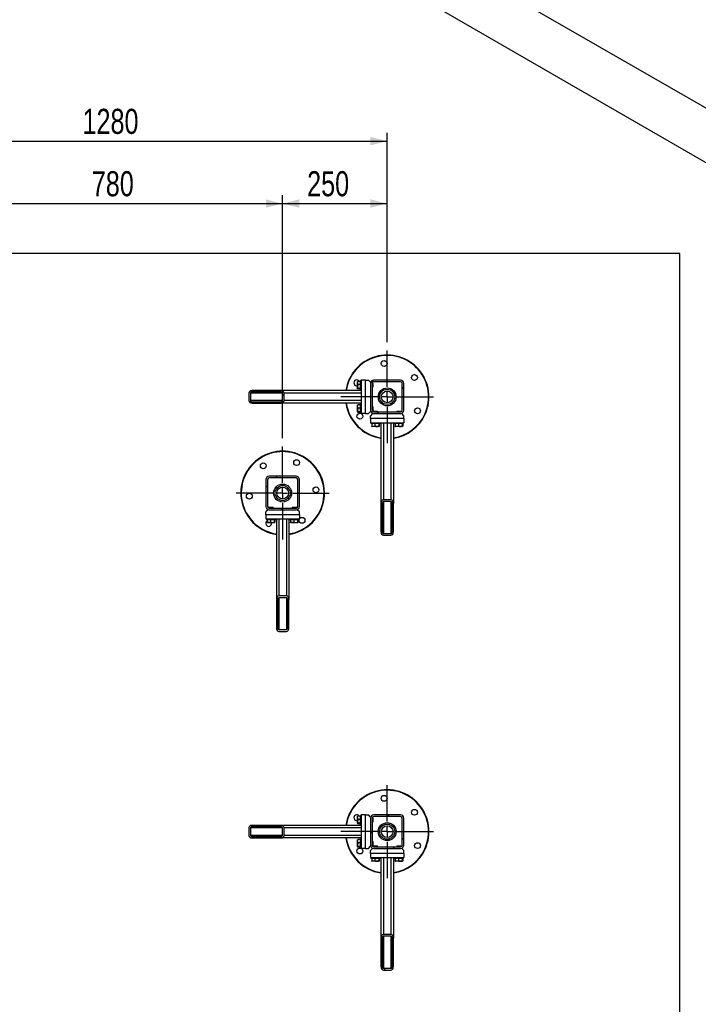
# Model space of a CAD drawing. Header units: millimetres. Extents: x 5 to 589, y 5 to 415.
# Tile 17 of 24: x 426 to 507, y 151 to 269. Entities that reach past the tile are written whole.
import ezdxf

# ---------------------------------------------------------------- set-up
doc = ezdxf.new("R2010")
doc.units = ezdxf.units.MM
doc.linetypes.add('CENTERX2', pattern=[20.32, 12.7, -2.54, 2.54, -2.54])
for name, color, linetype in [('COTES', 1, 'Continuous'), ('TRAIT-FINS', 9, 'Continuous'), ('TRAIT-MIXTES', 3, 'CENTERX2')]:
    doc.layers.add(name, color=color, linetype=linetype)
doc.layers.add('TRAIT-FORT', color=4, linetype='Continuous', lineweight=25)
doc.styles.add('SLDTEXTSTYLE0', font='TXT', dxfattribs={"width": 0.75})
doc.dimstyles.new('SLDDIMSTYLE1', dxfattribs={"dimtxt": 3, "dimasz": 2, "dimexe": 0, "dimexo": 0.0625, "dimgap": 0.75, "dimtad": 1, "dimlfac": 20, "dimrnd": 1e-09, "dimzin": 12, "dimdsep": 46, "dimtxsty": 'SLDTEXTSTYLE0', "dimsah": 1, "dimcen": 0.09, "dimadec": 0, "dimazin": 3, "dimtfac": 1, "dimtofl": 0, "dimtmove": 0, "dimatfit": 3, "dimfxl": 0, "dimfrac": 2, "dimtolj": 1, "dimtzin": 12, "dimarcsym": 0})

# ---------------------------------------------------------------- blocks, each defined once
blk = doc.blocks.new('_D_18')
at = {"layer": 'COTES', "color": 1}
for p, q in [((406.21, 230.65), (406.21, 255.68)), ((470.21, 230.65), (470.21, 255.68)), ((406.21, 254.68), (470.21, 254.68))]:
    blk.add_line(p, q, dxfattribs=at)
for points in [[(406.21, 254.68), (408.21, 254.18), (408.21, 255.18)], [(470.21, 254.68), (468.21, 255.18), (468.21, 254.18)]]:
    blk.add_solid(points, dxfattribs=at)
at = {"layer": 'COTES', "color": 1, "insert": (433.78, 258.55), "char_height": 3, "attachment_point": 1, "style": 'SLDTEXTSTYLE0'}
blk.add_mtext('1280', dxfattribs=at)
blk = doc.blocks.new('_D_21')
at = {"layer": 'COTES', "color": 1}
for p, q in [((418.71, 219.15), (418.71, 248.22)), ((457.71, 219.15), (457.71, 248.22)), ((418.71, 247.22), (457.71, 247.22))]:
    blk.add_line(p, q, dxfattribs=at)
for points in [[(418.71, 247.22), (420.71, 246.72), (420.71, 247.72)], [(457.71, 247.22), (455.71, 247.72), (455.71, 246.72)]]:
    blk.add_solid(points, dxfattribs=at)
at = {"layer": 'COTES', "color": 1, "insert": (434.89, 251.09), "char_height": 3, "attachment_point": 1, "style": 'SLDTEXTSTYLE0'}
blk.add_mtext('780', dxfattribs=at)
blk = doc.blocks.new('_D_23')
at = {"layer": 'COTES', "color": 1}
for p, q in [((457.71, 219.15), (457.71, 248.22)), ((470.21, 230.65), (470.21, 248.22)), ((457.71, 247.22), (470.21, 247.22))]:
    blk.add_line(p, q, dxfattribs=at)
for points in [[(457.71, 247.22), (459.71, 246.72), (459.71, 247.72)], [(470.21, 247.22), (468.21, 247.72), (468.21, 246.72)]]:
    blk.add_solid(points, dxfattribs=at)
at = {"layer": 'COTES', "color": 1, "insert": (460.64, 251.09), "char_height": 3, "attachment_point": 1, "style": 'SLDTEXTSTYLE0'}
blk.add_mtext('250', dxfattribs=at)
blk = doc.blocks.new('SW_CENTERMARKSYMBOL_2')
at = {"layer": 'TRAIT-MIXTES', "color": 0}
for p, q in [((0, 1.2), (0, 5.55)), ((-1.2, 0), (-5.55, 0)), ((0, 0), (-0.6, 0)), ((0, 0), (0, 0.6)), ((0, 0), (0, -0.6)), ((0, 0), (0.6, 0)), ((1.2, 0), (5.55, 0)), ((0, -1.2), (0, -5.55))]:
    blk.add_line(p, q, dxfattribs=at)
blk = doc.blocks.new('SW_CENTERMARKSYMBOL_3')
at = {"layer": 'TRAIT-MIXTES', "color": 0}
for p, q in [((0, 1.2), (0, 5.55)), ((-1.2, 0), (-5.55, 0)), ((0, 0), (-0.6, 0)), ((0, 0), (0, 0.6)), ((0, 0), (0, -0.6)), ((0, 0), (0.6, 0)), ((1.2, 0), (5.55, 0)), ((0, -1.2), (0, -5.55))]:
    blk.add_line(p, q, dxfattribs=at)
blk = doc.blocks.new('SW_CENTERMARKSYMBOL_4')
at = {"layer": 'TRAIT-MIXTES', "color": 0}
for p, q in [((0, 1.2), (0, 5.55)), ((-1.2, 0), (-5.55, 0)), ((0, 0), (-0.6, 0)), ((0, 0), (0, 0.6)), ((0, 0), (0, -0.6)), ((0, 0), (0.6, 0)), ((1.2, 0), (5.55, 0)), ((0, -1.2), (0, -5.55))]:
    blk.add_line(p, q, dxfattribs=at)

msp = doc.modelspace()

# ---------------------------------------------------------------- hatches: boundary and pattern name
at = {"layer": 'TRAIT-FINS'}
h = msp.add_hatch(dxfattribs=at)
h.set_pattern_fill('ANSI31', color=9, angle=3e-322, style=0)
edge = h.paths.add_edge_path(flags=0)
edge.add_line((472.21036, 222.49595), (472.21036, 225.69595))
edge.add_arc((471.81036, 225.69595), 0.4, 0, 90)
edge.add_line((471.81036, 226.09595), (468.61036, 226.09595))
edge.add_arc((468.61036, 225.69595), 0.4, 90, 180)
edge.add_line((468.21036, 225.69595), (468.21036, 222.49595))
edge.add_arc((468.61036, 222.49595), 0.4, 180, 270)
edge.add_line((468.61036, 222.09595), (471.81036, 222.09595))
edge.add_arc((471.81036, 222.49595), 0.4, 270, 360)
edge = h.paths.add_edge_path(flags=0)
edge.add_arc((471.81036, 225.69595), 0.2, 0, 90, ccw=False)
edge.add_line((472.01036, 225.69595), (472.01036, 222.49595))
edge.add_arc((471.81036, 222.49595), 0.2, 270, 360, ccw=False)
edge.add_line((471.81036, 222.29595), (468.61036, 222.29595))
edge.add_arc((468.61036, 222.49595), 0.2, 180, 270, ccw=False)
edge.add_line((468.41036, 222.49595), (468.41036, 225.69595))
edge.add_arc((468.61036, 225.69595), 0.2, 90, 180, ccw=False)
edge.add_line((468.61036, 225.89595), (471.81036, 225.89595))
h = msp.add_hatch(dxfattribs=at)
h.set_pattern_fill('ANSI31', color=9, angle=3e-322, style=0)
edge = h.paths.add_edge_path(flags=0)
edge.add_ellipse((457.47639, 224.54595), major_axis=(-0.42426, 0), ratio=0.707106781, start_angle=180, end_angle=270)
edge.add_line((457.47639, 224.84595), (454.08228, 224.84595))
edge.add_ellipse((454.08228, 224.54595), major_axis=(-0.42426, 0), ratio=0.707106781, start_angle=270, end_angle=360)
edge.add_line((453.65802, 224.54595), (453.65802, 223.64595))
edge.add_ellipse((454.08228, 223.64595), major_axis=(-0.42426, 0), ratio=0.707106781, start_angle=0, end_angle=90)
edge.add_line((454.08228, 223.34595), (457.47639, 223.34595))
edge.add_ellipse((457.47639, 223.64595), major_axis=(-0.42426, 0), ratio=0.707106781, start_angle=90, end_angle=180)
edge.add_line((457.90066, 223.64595), (457.90066, 224.54595))
edge = h.paths.add_edge_path(flags=0)
edge.add_ellipse((457.47639, 224.54595), major_axis=(-0.21213, 0), ratio=0.707106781, start_angle=180, end_angle=270, ccw=False)
edge.add_line((457.68853, 224.54595), (457.68853, 223.64595))
edge.add_ellipse((457.47639, 223.64595), major_axis=(-0.21213, 0), ratio=0.707106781, start_angle=90, end_angle=180, ccw=False)
edge.add_line((457.47639, 223.49595), (454.08228, 223.49595))
edge.add_ellipse((454.08228, 223.64595), major_axis=(-0.21213, 0), ratio=0.707106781, start_angle=0, end_angle=90, ccw=False)
edge.add_line((453.87015, 223.64595), (453.87015, 224.54595))
edge.add_ellipse((454.08228, 224.54595), major_axis=(-0.21213, 0), ratio=0.707106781, start_angle=-90, end_angle=0, ccw=False)
edge.add_line((454.08228, 224.69595), (457.47639, 224.69595))
h = msp.add_hatch(dxfattribs=at)
h.set_pattern_fill('ANSI31', color=9, angle=3e-322, style=0)
edge = h.paths.add_edge_path(flags=0)
edge.add_line((459.31036, 214.59595), (456.11036, 214.59595))
edge.add_arc((456.11036, 214.19595), 0.4, 90, 180)
edge.add_line((455.71036, 214.19595), (455.71036, 210.99595))
edge.add_arc((456.11036, 210.99595), 0.4, 180, 270)
edge.add_line((456.11036, 210.59595), (459.31036, 210.59595))
edge.add_arc((459.31036, 210.99595), 0.4, 270, 360)
edge.add_line((459.71036, 210.99595), (459.71036, 214.19595))
edge.add_arc((459.31036, 214.19595), 0.4, 0, 90)
edge = h.paths.add_edge_path(flags=0)
edge.add_arc((456.11036, 214.19595), 0.2, 90, 180, ccw=False)
edge.add_line((456.11036, 214.39595), (459.31036, 214.39595))
edge.add_arc((459.31036, 214.19595), 0.2, 0, 90, ccw=False)
edge.add_line((459.51036, 214.19595), (459.51036, 210.99595))
edge.add_arc((459.31036, 210.99595), 0.2, 270, 360, ccw=False)
edge.add_line((459.31036, 210.79595), (456.11036, 210.79595))
edge.add_arc((456.11036, 210.99595), 0.2, 180, 270, ccw=False)
edge.add_line((455.91036, 210.99595), (455.91036, 214.19595))
h = msp.add_hatch(dxfattribs=at)
h.set_pattern_fill('ANSI31', color=9, angle=3e-322, style=0)
edge = h.paths.add_edge_path(flags=0)
edge.add_ellipse((469.76036, 211.36198), major_axis=(0, -0.42426), ratio=0.707106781, start_angle=180, end_angle=270)
edge.add_line((469.46036, 211.36198), (469.46036, 207.96787))
edge.add_ellipse((469.76036, 207.96787), major_axis=(0, -0.42426), ratio=0.707106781, start_angle=270, end_angle=360)
edge.add_line((469.76036, 207.5436), (470.66036, 207.5436))
edge.add_ellipse((470.66036, 207.96787), major_axis=(0, -0.42426), ratio=0.707106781, start_angle=360, end_angle=450)
edge.add_line((470.96036, 207.96787), (470.96036, 211.36198))
edge.add_ellipse((470.66036, 211.36198), major_axis=(0, -0.42426), ratio=0.707106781, start_angle=90, end_angle=180)
edge.add_line((470.66036, 211.78624), (469.76036, 211.78624))
edge = h.paths.add_edge_path(flags=0)
edge.add_ellipse((469.76036, 211.36198), major_axis=(0, -0.21213), ratio=0.707106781, start_angle=180, end_angle=270, ccw=False)
edge.add_line((469.76036, 211.57411), (470.66036, 211.57411))
edge.add_ellipse((470.66036, 211.36198), major_axis=(0, -0.21213), ratio=0.707106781, start_angle=90, end_angle=180, ccw=False)
edge.add_line((470.81036, 211.36198), (470.81036, 207.96787))
edge.add_ellipse((470.66036, 207.96787), major_axis=(0, -0.21213), ratio=0.707106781, start_angle=0, end_angle=90, ccw=False)
edge.add_line((470.66036, 207.75573), (469.76036, 207.75573))
edge.add_ellipse((469.76036, 207.96787), major_axis=(0, -0.21213), ratio=0.707106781, start_angle=270, end_angle=360, ccw=False)
edge.add_line((469.61036, 207.96787), (469.61036, 211.36198))
h = msp.add_hatch(dxfattribs=at)
h.set_pattern_fill('ANSI31', color=9, angle=3e-322, style=0)
edge = h.paths.add_edge_path(flags=0)
edge.add_ellipse((457.26036, 199.86198), major_axis=(0, -0.42426), ratio=0.707106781, start_angle=180, end_angle=270)
edge.add_line((456.96036, 199.86198), (456.96036, 196.46787))
edge.add_ellipse((457.26036, 196.46787), major_axis=(0, -0.42426), ratio=0.707106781, start_angle=270, end_angle=360)
edge.add_line((457.26036, 196.0436), (458.16036, 196.0436))
edge.add_ellipse((458.16036, 196.46787), major_axis=(0, -0.42426), ratio=0.707106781, start_angle=360, end_angle=450)
edge.add_line((458.46036, 196.46787), (458.46036, 199.86198))
edge.add_ellipse((458.16036, 199.86198), major_axis=(0, -0.42426), ratio=0.707106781, start_angle=90, end_angle=180)
edge.add_line((458.16036, 200.28624), (457.26036, 200.28624))
edge = h.paths.add_edge_path(flags=0)
edge.add_ellipse((457.26036, 199.86198), major_axis=(0, -0.21213), ratio=0.707106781, start_angle=180, end_angle=270, ccw=False)
edge.add_line((457.26036, 200.07411), (458.16036, 200.07411))
edge.add_ellipse((458.16036, 199.86198), major_axis=(0, -0.21213), ratio=0.707106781, start_angle=90, end_angle=180, ccw=False)
edge.add_line((458.31036, 199.86198), (458.31036, 196.46787))
edge.add_ellipse((458.16036, 196.46787), major_axis=(0, -0.21213), ratio=0.707106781, start_angle=0, end_angle=90, ccw=False)
edge.add_line((458.16036, 196.25573), (457.26036, 196.25573))
edge.add_ellipse((457.26036, 196.46787), major_axis=(0, -0.21213), ratio=0.707106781, start_angle=270, end_angle=360, ccw=False)
edge.add_line((457.11036, 196.46787), (457.11036, 199.86198))
h = msp.add_hatch(dxfattribs=at)
h.set_pattern_fill('ANSI31', color=9, angle=3e-322, style=0)
edge = h.paths.add_edge_path(flags=0)
edge.add_line((472.21036, 170.49595), (472.21036, 173.69595))
edge.add_arc((471.81036, 173.69595), 0.4, 0, 90)
edge.add_line((471.81036, 174.09595), (468.61036, 174.09595))
edge.add_arc((468.61036, 173.69595), 0.4, 90, 180)
edge.add_line((468.21036, 173.69595), (468.21036, 170.49595))
edge.add_arc((468.61036, 170.49595), 0.4, 180, 270)
edge.add_line((468.61036, 170.09595), (471.81036, 170.09595))
edge.add_arc((471.81036, 170.49595), 0.4, 270, 360)
edge = h.paths.add_edge_path(flags=0)
edge.add_arc((471.81036, 173.69595), 0.2, 0, 90, ccw=False)
edge.add_line((472.01036, 173.69595), (472.01036, 170.49595))
edge.add_arc((471.81036, 170.49595), 0.2, 270, 360, ccw=False)
edge.add_line((471.81036, 170.29595), (468.61036, 170.29595))
edge.add_arc((468.61036, 170.49595), 0.2, 180, 270, ccw=False)
edge.add_line((468.41036, 170.49595), (468.41036, 173.69595))
edge.add_arc((468.61036, 173.69595), 0.2, 90, 180, ccw=False)
edge.add_line((468.61036, 173.89595), (471.81036, 173.89595))
h = msp.add_hatch(dxfattribs=at)
h.set_pattern_fill('ANSI31', color=9, angle=3e-322, style=0)
edge = h.paths.add_edge_path(flags=0)
edge.add_ellipse((457.47639, 172.54595), major_axis=(-0.42426, 0), ratio=0.707106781, start_angle=180, end_angle=270)
edge.add_line((457.47639, 172.84595), (454.08228, 172.84595))
edge.add_ellipse((454.08228, 172.54595), major_axis=(-0.42426, 0), ratio=0.707106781, start_angle=270, end_angle=360)
edge.add_line((453.65802, 172.54595), (453.65802, 171.64595))
edge.add_ellipse((454.08228, 171.64595), major_axis=(-0.42426, 0), ratio=0.707106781, start_angle=0, end_angle=90)
edge.add_line((454.08228, 171.34595), (457.47639, 171.34595))
edge.add_ellipse((457.47639, 171.64595), major_axis=(-0.42426, 0), ratio=0.707106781, start_angle=90, end_angle=180)
edge.add_line((457.90066, 171.64595), (457.90066, 172.54595))
edge = h.paths.add_edge_path(flags=0)
edge.add_ellipse((457.47639, 172.54595), major_axis=(-0.21213, 0), ratio=0.707106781, start_angle=180, end_angle=270, ccw=False)
edge.add_line((457.68853, 172.54595), (457.68853, 171.64595))
edge.add_ellipse((457.47639, 171.64595), major_axis=(-0.21213, 0), ratio=0.707106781, start_angle=90, end_angle=180, ccw=False)
edge.add_line((457.47639, 171.49595), (454.08228, 171.49595))
edge.add_ellipse((454.08228, 171.64595), major_axis=(-0.21213, 0), ratio=0.707106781, start_angle=0, end_angle=90, ccw=False)
edge.add_line((453.87015, 171.64595), (453.87015, 172.54595))
edge.add_ellipse((454.08228, 172.54595), major_axis=(-0.21213, 0), ratio=0.707106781, start_angle=-90, end_angle=0, ccw=False)
edge.add_line((454.08228, 172.69595), (457.47639, 172.69595))
h = msp.add_hatch(dxfattribs=at)
h.set_pattern_fill('ANSI31', color=9, angle=3e-322, style=0)
edge = h.paths.add_edge_path(flags=0)
edge.add_ellipse((469.76036, 159.36198), major_axis=(0, -0.42426), ratio=0.707106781, start_angle=180, end_angle=270)
edge.add_line((469.46036, 159.36198), (469.46036, 155.96787))
edge.add_ellipse((469.76036, 155.96787), major_axis=(0, -0.42426), ratio=0.707106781, start_angle=270, end_angle=360)
edge.add_line((469.76036, 155.5436), (470.66036, 155.5436))
edge.add_ellipse((470.66036, 155.96787), major_axis=(0, -0.42426), ratio=0.707106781, start_angle=360, end_angle=450)
edge.add_line((470.96036, 155.96787), (470.96036, 159.36198))
edge.add_ellipse((470.66036, 159.36198), major_axis=(0, -0.42426), ratio=0.707106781, start_angle=90, end_angle=180)
edge.add_line((470.66036, 159.78624), (469.76036, 159.78624))
edge = h.paths.add_edge_path(flags=0)
edge.add_ellipse((469.76036, 159.36198), major_axis=(0, -0.21213), ratio=0.707106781, start_angle=180, end_angle=270, ccw=False)
edge.add_line((469.76036, 159.57411), (470.66036, 159.57411))
edge.add_ellipse((470.66036, 159.36198), major_axis=(0, -0.21213), ratio=0.707106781, start_angle=90, end_angle=180, ccw=False)
edge.add_line((470.81036, 159.36198), (470.81036, 155.96787))
edge.add_ellipse((470.66036, 155.96787), major_axis=(0, -0.21213), ratio=0.707106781, start_angle=0, end_angle=90, ccw=False)
edge.add_line((470.66036, 155.75573), (469.76036, 155.75573))
edge.add_ellipse((469.76036, 155.96787), major_axis=(0, -0.21213), ratio=0.707106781, start_angle=270, end_angle=360, ccw=False)
edge.add_line((469.61036, 155.96787), (469.61036, 159.36198))

# ---------------------------------------------------------------- linework, layer by layer
at = {"layer": 'TRAIT-FORT', "color": 4, "linetype": 'Continuous', "lineweight": 25}
for p, q in [((427.65531, 305.22598), (512.50812, 256.24149)), ((427.65531, 298.69365), (512.50812, 249.70917)), ((505.21056, 241.24595), (385.21056, 241.24595)), ((505.21056, 91.24595), (505.21056, 241.24595)), ((466.67453, 225.92423), (466.66036, 225.8997)), ((466.66036, 225.0922), (466.66036, 225.8997)), ((466.66036, 225.0922), (466.67453, 225.06767)), ((467.01036, 225.948), (466.71059, 225.948)), ((467.01036, 225.55655), (466.71059, 225.55655)), ((467.01036, 225.1045), (466.71059, 225.1045)), ((467.01036, 225.0439), (466.71059, 225.0439)), ((467.11036, 226.04595), (467.01036, 226.04595)), ((467.01036, 226.004), (467.01036, 226.04595)), ((467.01036, 224.94595), (467.01036, 226.004)), ((467.01036, 224.94595), (467.11036, 224.94595)), ((467.61036, 226.09595), (467.11036, 226.09595)), ((467.11036, 226.09595), (467.11036, 222.09595)), ((467.61036, 222.09595), (467.61036, 226.09595)), ((467.61036, 226.09595), (467.96036, 226.09595)), ((468.21036, 225.84595), (467.96036, 226.09595)), ((468.2135, 225.74595), (468.21036, 225.74595)), ((468.21036, 225.69595), (468.21036, 222.49595)), ((468.41036, 225.69595), (468.41036, 222.49595)), ((468.41036, 225.24595), (468.47536, 225.24595)), ((468.47536, 225.74595), (468.41672, 225.74595)), ((468.51036, 225.71095), (468.47536, 225.74595)), ((468.47536, 225.24595), (468.47536, 225.74595)), ((468.47536, 225.24595), (468.51036, 225.28095)), ((468.51036, 225.71095), (468.51036, 225.28095)), ((471.81036, 226.09595), (468.61036, 226.09595)), ((471.81036, 225.89595), (468.61036, 225.89595)), ((472.01036, 222.49595), (472.01036, 225.69595)), ((472.21036, 222.49595), (472.21036, 225.69595)), ((453.65802, 224.54595), (453.65802, 223.64595)), ((453.87015, 224.54595), (453.87015, 223.64595)), ((457.68853, 224.54595), (453.87015, 224.54595)), ((457.47639, 224.84595), (454.08228, 224.84595)), ((457.47639, 224.69595), (454.08228, 224.69595)), ((467.11036, 224.84595), (457.47639, 224.84595)), ((457.68853, 223.64595), (457.68853, 224.54595)), ((457.90066, 223.64595), (457.90066, 224.54595)), ((467.11036, 224.54595), (457.90066, 224.54595)), ((457.68853, 223.64595), (453.87015, 223.64595)), ((454.08228, 223.49595), (457.47639, 223.49595)), ((454.08228, 223.34595), (457.47639, 223.34595)), ((467.11036, 223.34595), (457.47639, 223.34595)), ((467.11036, 223.64595), (457.90066, 223.64595)), ((466.67453, 223.12423), (466.66036, 223.0997)), ((466.66036, 222.2922), (466.66036, 223.0997)), ((467.01036, 223.148), (466.71059, 223.148)), ((467.01036, 222.75655), (466.71059, 222.75655)), ((467.11036, 223.24595), (467.01036, 223.24595)), ((467.01036, 223.204), (467.01036, 223.24595)), ((467.01036, 222.14595), (467.01036, 223.204)), ((468.47536, 222.94595), (468.41036, 222.94595)), ((468.51036, 222.91095), (468.47536, 222.94595)), ((468.47536, 222.44595), (468.47536, 222.94595)), ((468.51036, 222.91095), (468.51036, 222.48095)), ((466.66036, 222.2922), (466.67453, 222.26767)), ((467.01036, 222.3045), (466.71059, 222.3045)), ((467.01036, 222.2439), (466.71059, 222.2439)), ((467.01036, 222.14595), (467.11036, 222.14595)), ((467.61036, 222.09595), (467.11036, 222.09595)), ((467.61036, 222.09595), (467.96036, 222.09595)), ((467.96036, 222.09595), (468.21036, 222.34595)), ((468.21036, 222.44595), (468.2135, 222.44595)), ((468.46036, 222.09595), (468.21036, 221.84595)), ((468.21036, 221.49595), (468.21036, 221.84595)), ((472.21036, 221.49595), (468.21036, 221.49595)), ((468.21036, 221.49595), (468.21036, 220.99595)), ((468.41672, 222.44595), (468.47536, 222.44595)), ((468.47536, 222.44595), (468.51036, 222.48095)), ((468.59536, 222.39595), (468.56036, 222.36095)), ((468.56036, 222.36095), (468.56036, 222.3023)), ((469.06036, 222.36095), (468.56036, 222.36095)), ((468.56036, 222.09909), (468.56036, 222.09595)), ((468.59536, 222.39595), (469.02536, 222.39595)), ((468.61036, 222.29595), (471.81036, 222.29595)), ((468.61036, 222.09595), (471.81036, 222.09595)), ((469.06036, 222.36095), (469.02536, 222.39595)), ((469.06036, 222.29595), (469.06036, 222.36095)), ((471.39536, 222.39595), (471.36036, 222.36095)), ((471.36036, 222.36095), (471.36036, 222.29595)), ((471.86036, 222.36095), (471.36036, 222.36095)), ((471.39536, 222.39595), (471.82536, 222.39595)), ((471.86036, 222.36095), (471.82536, 222.39595)), ((471.86036, 222.3023), (471.86036, 222.36095)), ((471.86036, 222.09595), (471.86036, 222.09909)), ((472.21036, 221.84595), (471.96036, 222.09595)), ((472.21036, 221.49595), (472.21036, 221.84595)), ((472.21036, 221.49595), (472.21036, 220.99595)), ((468.21036, 220.99595), (472.21036, 220.99595)), ((468.26036, 220.99595), (468.26036, 220.89595)), ((468.30231, 220.89595), (468.26036, 220.89595)), ((469.36036, 220.89595), (468.30231, 220.89595)), ((468.35832, 220.89595), (468.35832, 220.59618)), ((468.38209, 220.56011), (468.40661, 220.54595)), ((469.21411, 220.54595), (468.40661, 220.54595)), ((468.74976, 220.89595), (468.74976, 220.59618)), ((469.20181, 220.89595), (469.20181, 220.59618)), ((469.21411, 220.54595), (469.23864, 220.56011)), ((469.26241, 220.89595), (469.26241, 220.59618)), ((469.36036, 220.89595), (469.36036, 220.99595)), ((469.46036, 220.99595), (469.46036, 211.36198)), ((469.76036, 220.99595), (469.76036, 211.78624)), ((470.66036, 220.99595), (470.66036, 211.78624)), ((470.96036, 220.99595), (470.96036, 211.36198)), ((471.06036, 220.99595), (471.06036, 220.89595)), ((471.10231, 220.89595), (471.06036, 220.89595)), ((472.16036, 220.89595), (471.10231, 220.89595)), ((471.15832, 220.89595), (471.15832, 220.59618)), ((471.18209, 220.56011), (471.20661, 220.54595)), ((472.01411, 220.54595), (471.20661, 220.54595)), ((471.54976, 220.89595), (471.54976, 220.59618)), ((472.00181, 220.89595), (472.00181, 220.59618)), ((472.01411, 220.54595), (472.03864, 220.56011)), ((472.06241, 220.89595), (472.06241, 220.59618)), ((472.16036, 220.89595), (472.16036, 220.99595)), ((459.31036, 214.59595), (456.11036, 214.59595)), ((459.31036, 214.39595), (456.11036, 214.39595)), ((455.71036, 214.19595), (455.71036, 210.99595)), ((455.91036, 214.19595), (455.91036, 210.99595)), ((459.51036, 210.99595), (459.51036, 214.19595)), ((459.71036, 210.99595), (459.71036, 214.19595)), ((456.09536, 210.89595), (456.06036, 210.86095)), ((456.06036, 210.86095), (456.06036, 210.8023)), ((456.56036, 210.86095), (456.06036, 210.86095)), ((456.09536, 210.89595), (456.52536, 210.89595)), ((456.56036, 210.86095), (456.52536, 210.89595)), ((456.56036, 210.79595), (456.56036, 210.86095)), ((458.89536, 210.89595), (458.86036, 210.86095)), ((458.86036, 210.86095), (458.86036, 210.79595)), ((459.36036, 210.86095), (458.86036, 210.86095)), ((458.89536, 210.89595), (459.32536, 210.89595)), ((459.36036, 210.86095), (459.32536, 210.89595)), ((459.36036, 210.8023), (459.36036, 210.86095)), ((469.46036, 211.36198), (469.46036, 207.96787)), ((469.61036, 211.36198), (469.61036, 207.96787)), ((470.66036, 211.78624), (469.76036, 211.78624)), ((470.66036, 211.57411), (469.76036, 211.57411)), ((469.76036, 211.57411), (469.76036, 207.75573)), ((470.66036, 211.57411), (470.66036, 207.75573)), ((470.81036, 207.96787), (470.81036, 211.36198)), ((470.96036, 207.96787), (470.96036, 211.36198)), ((455.96036, 210.59595), (455.71036, 210.34595)), ((455.71036, 209.99595), (455.71036, 210.34595)), ((459.71036, 209.99595), (455.71036, 209.99595)), ((455.71036, 209.99595), (455.71036, 209.49595)), ((456.06036, 210.59909), (456.06036, 210.59595)), ((456.11036, 210.79595), (459.31036, 210.79595)), ((456.11036, 210.59595), (459.31036, 210.59595)), ((459.36036, 210.59595), (459.36036, 210.59909)), ((459.71036, 210.34595), (459.46036, 210.59595)), ((459.71036, 209.99595), (459.71036, 210.34595)), ((459.71036, 209.99595), (459.71036, 209.49595)), ((455.71036, 209.49595), (459.71036, 209.49595)), ((455.76036, 209.49595), (455.76036, 209.39595)), ((455.80231, 209.39595), (455.76036, 209.39595)), ((456.86036, 209.39595), (455.80231, 209.39595)), ((455.85832, 209.39595), (455.85832, 209.09618)), ((455.88209, 209.06011), (455.90661, 209.04595)), ((456.71411, 209.04595), (455.90661, 209.04595)), ((456.24976, 209.39595), (456.24976, 209.09618)), ((456.70181, 209.39595), (456.70181, 209.09618)), ((456.71411, 209.04595), (456.73864, 209.06011)), ((456.76241, 209.39595), (456.76241, 209.09618)), ((456.86036, 209.39595), (456.86036, 209.49595)), ((456.96036, 209.49595), (456.96036, 199.86198)), ((457.26036, 209.49595), (457.26036, 200.28624)), ((458.16036, 209.49595), (458.16036, 200.28624)), ((458.46036, 209.49595), (458.46036, 199.86198)), ((458.56036, 209.49595), (458.56036, 209.39595)), ((458.60231, 209.39595), (458.56036, 209.39595)), ((459.66036, 209.39595), (458.60231, 209.39595)), ((458.65832, 209.39595), (458.65832, 209.09618)), ((458.68209, 209.06011), (458.70661, 209.04595)), ((459.51411, 209.04595), (458.70661, 209.04595)), ((459.04976, 209.39595), (459.04976, 209.09618)), ((459.50181, 209.39595), (459.50181, 209.09618)), ((459.51411, 209.04595), (459.53864, 209.06011)), ((459.56241, 209.39595), (459.56241, 209.09618)), ((459.66036, 209.39595), (459.66036, 209.49595)), ((469.76036, 207.75573), (470.66036, 207.75573)), ((469.76036, 207.5436), (470.66036, 207.5436)), ((458.16036, 200.28624), (457.26036, 200.28624)), ((456.96036, 199.86198), (456.96036, 196.46787)), ((457.11036, 199.86198), (457.11036, 196.46787)), ((458.16036, 200.07411), (457.26036, 200.07411)), ((457.26036, 200.07411), (457.26036, 196.25573)), ((458.16036, 200.07411), (458.16036, 196.25573)), ((458.31036, 196.46787), (458.31036, 199.86198)), ((458.46036, 196.46787), (458.46036, 199.86198)), ((457.26036, 196.25573), (458.16036, 196.25573)), ((457.26036, 196.0436), (458.16036, 196.0436)), ((466.67453, 173.92423), (466.66036, 173.8997)), ((466.66036, 173.0922), (466.66036, 173.8997)), ((467.01036, 173.948), (466.71059, 173.948)), ((467.01036, 173.55655), (466.71059, 173.55655)), ((467.11036, 174.04595), (467.01036, 174.04595)), ((467.01036, 174.004), (467.01036, 174.04595)), ((467.01036, 172.94595), (467.01036, 174.004)), ((467.11036, 174.09595), (467.11036, 170.09595)), ((467.61036, 174.09595), (467.11036, 174.09595)), ((467.61036, 170.09595), (467.61036, 174.09595)), ((467.61036, 174.09595), (467.96036, 174.09595)), ((468.21036, 173.84595), (467.96036, 174.09595)), ((468.2135, 173.74595), (468.21036, 173.74595)), ((468.21036, 173.69595), (468.21036, 170.49595)), ((468.41036, 173.69595), (468.41036, 170.49595)), ((468.41036, 173.24595), (468.47536, 173.24595)), ((468.47536, 173.74595), (468.41672, 173.74595)), ((468.51036, 173.71095), (468.47536, 173.74595)), ((468.47536, 173.24595), (468.47536, 173.74595)), ((468.47536, 173.24595), (468.51036, 173.28095)), ((468.51036, 173.71095), (468.51036, 173.28095)), ((471.81036, 174.09595), (468.61036, 174.09595)), ((471.81036, 173.89595), (468.61036, 173.89595)), ((472.01036, 170.49595), (472.01036, 173.69595)), ((472.21036, 170.49595), (472.21036, 173.69595)), ((453.65802, 172.54595), (453.65802, 171.64595)), ((453.87015, 172.54595), (453.87015, 171.64595)), ((457.68853, 172.54595), (453.87015, 172.54595)), ((457.47639, 172.84595), (454.08228, 172.84595)), ((457.47639, 172.69595), (454.08228, 172.69595)), ((467.11036, 172.84595), (457.47639, 172.84595)), ((457.68853, 171.64595), (457.68853, 172.54595)), ((457.90066, 171.64595), (457.90066, 172.54595)), ((467.11036, 172.54595), (457.90066, 172.54595)), ((466.66036, 173.0922), (466.67453, 173.06767)), ((467.01036, 173.1045), (466.71059, 173.1045)), ((467.01036, 173.0439), (466.71059, 173.0439)), ((467.01036, 172.94595), (467.11036, 172.94595)), ((457.68853, 171.64595), (453.87015, 171.64595)), ((454.08228, 171.49595), (457.47639, 171.49595)), ((454.08228, 171.34595), (457.47639, 171.34595)), ((467.11036, 171.34595), (457.47639, 171.34595)), ((467.11036, 171.64595), (457.90066, 171.64595)), ((466.67453, 171.12423), (466.66036, 171.0997)), ((466.66036, 170.2922), (466.66036, 171.0997)), ((467.01036, 171.148), (466.71059, 171.148)), ((467.11036, 171.24595), (467.01036, 171.24595)), ((467.01036, 171.204), (467.01036, 171.24595)), ((467.01036, 170.14595), (467.01036, 171.204)), ((468.47536, 170.94595), (468.41036, 170.94595)), ((468.51036, 170.91095), (468.47536, 170.94595)), ((468.47536, 170.44595), (468.47536, 170.94595)), ((468.51036, 170.91095), (468.51036, 170.48095)), ((466.66036, 170.2922), (466.67453, 170.26767)), ((467.01036, 170.75655), (466.71059, 170.75655)), ((467.01036, 170.3045), (466.71059, 170.3045)), ((467.01036, 170.2439), (466.71059, 170.2439)), ((467.01036, 170.14595), (467.11036, 170.14595)), ((467.61036, 170.09595), (467.11036, 170.09595)), ((467.61036, 170.09595), (467.96036, 170.09595)), ((467.96036, 170.09595), (468.21036, 170.34595)), ((468.21036, 170.44595), (468.2135, 170.44595)), ((468.46036, 170.09595), (468.21036, 169.84595)), ((468.21036, 169.49595), (468.21036, 169.84595)), ((468.41672, 170.44595), (468.47536, 170.44595)), ((468.47536, 170.44595), (468.51036, 170.48095)), ((468.59536, 170.39595), (468.56036, 170.36095)), ((468.56036, 170.36095), (468.56036, 170.3023)), ((469.06036, 170.36095), (468.56036, 170.36095)), ((468.56036, 170.09909), (468.56036, 170.09595)), ((468.59536, 170.39595), (469.02536, 170.39595)), ((468.61036, 170.29595), (471.81036, 170.29595)), ((468.61036, 170.09595), (471.81036, 170.09595)), ((469.06036, 170.36095), (469.02536, 170.39595)), ((469.06036, 170.29595), (469.06036, 170.36095)), ((471.39536, 170.39595), (471.36036, 170.36095)), ((471.36036, 170.36095), (471.36036, 170.29595)), ((471.86036, 170.36095), (471.36036, 170.36095)), ((471.39536, 170.39595), (471.82536, 170.39595)), ((471.86036, 170.36095), (471.82536, 170.39595)), ((471.86036, 170.3023), (471.86036, 170.36095)), ((471.86036, 170.09595), (471.86036, 170.09909)), ((472.21036, 169.84595), (471.96036, 170.09595)), ((472.21036, 169.49595), (472.21036, 169.84595)), ((472.21036, 169.49595), (468.21036, 169.49595)), ((468.21036, 169.49595), (468.21036, 168.99595)), ((468.21036, 168.99595), (472.21036, 168.99595)), ((468.26036, 168.99595), (468.26036, 168.89595)), ((468.30231, 168.89595), (468.26036, 168.89595)), ((469.36036, 168.89595), (468.30231, 168.89595)), ((468.35832, 168.89595), (468.35832, 168.59618)), ((468.38209, 168.56011), (468.40661, 168.54595)), ((469.21411, 168.54595), (468.40661, 168.54595)), ((468.74976, 168.89595), (468.74976, 168.59618)), ((469.20181, 168.89595), (469.20181, 168.59618)), ((469.21411, 168.54595), (469.23864, 168.56011)), ((469.26241, 168.89595), (469.26241, 168.59618)), ((469.36036, 168.89595), (469.36036, 168.99595)), ((469.46036, 168.99595), (469.46036, 159.36198)), ((469.76036, 168.99595), (469.76036, 159.78624)), ((470.66036, 168.99595), (470.66036, 159.78624)), ((470.96036, 168.99595), (470.96036, 159.36198)), ((471.06036, 168.99595), (471.06036, 168.89595)), ((471.10231, 168.89595), (471.06036, 168.89595)), ((472.16036, 168.89595), (471.10231, 168.89595)), ((471.15832, 168.89595), (471.15832, 168.59618)), ((471.18209, 168.56011), (471.20661, 168.54595)), ((472.01411, 168.54595), (471.20661, 168.54595)), ((471.54976, 168.89595), (471.54976, 168.59618)), ((472.00181, 168.89595), (472.00181, 168.59618)), ((472.01411, 168.54595), (472.03864, 168.56011)), ((472.06241, 168.89595), (472.06241, 168.59618)), ((472.16036, 168.89595), (472.16036, 168.99595)), ((472.21036, 169.49595), (472.21036, 168.99595)), ((469.46036, 159.36198), (469.46036, 155.96787)), ((469.61036, 159.36198), (469.61036, 155.96787)), ((470.66036, 159.78624), (469.76036, 159.78624)), ((470.66036, 159.57411), (469.76036, 159.57411)), ((469.76036, 159.57411), (469.76036, 155.75573)), ((470.66036, 159.57411), (470.66036, 155.75573)), ((470.81036, 155.96787), (470.81036, 159.36198)), ((470.96036, 155.96787), (470.96036, 159.36198)), ((469.76036, 155.75573), (470.66036, 155.75573)), ((469.76036, 155.5436), (470.66036, 155.5436))]:
    msp.add_line(p, q, dxfattribs=at)
for centre, radius in [((469.83909, 228.07868), 0.35), ((473.47387, 226.40885), 0.35), ((470.21036, 224.09595), 1.075), ((470.21036, 224.09595), 0.9), ((470.21036, 224.09595), 0.7), ((473.84515, 222.42612), 0.35), ((466.94686, 221.78305), 0.35), ((455.39746, 215.85946), 0.35), ((459.3802, 216.23073), 0.35), ((457.71036, 212.59595), 1.075), ((457.71036, 212.59595), 0.9), ((457.71036, 212.59595), 0.7), ((461.6931, 212.96723), 0.35), ((453.72763, 212.22467), 0.35), ((460.02327, 209.33244), 0.35), ((469.83909, 176.07868), 0.35), ((473.47387, 174.40885), 0.35), ((470.21036, 172.09595), 1.075), ((470.21036, 172.09595), 0.9), ((470.21036, 172.09595), 0.7), ((473.84515, 170.42612), 0.35), ((466.94686, 169.78305), 0.35)]:
    msp.add_circle(centre, radius, dxfattribs=at)
for centre, radius, start, end in [((470.21036, 224.09595), 5, 335.3258104, 171.3730734), ((470.21036, 224.09595), 4.95, 335.3258104, 171.285258), ((466.57558, 225.76578), 0.35, 31.3740082, 284.0190038), ((468.61036, 225.69595), 0.4, 90, 180), ((468.61036, 225.69595), 0.2, 90, 180), ((471.81036, 225.69595), 0.4, 0, 90), ((471.81036, 225.69595), 0.2, 0, 90), ((470.21036, 224.09595), 5, 188.6269266, 261.3730734), ((470.21036, 224.09595), 4.95, 188.714742, 261.285258), ((468.61036, 222.49595), 0.4, 180, 270), ((468.61036, 222.49595), 0.2, 180, 270), ((470.21036, 224.09595), 4.95, 278.714742, 335.3258104), ((470.21036, 224.09595), 5, 278.6269266, 335.3258104), ((471.81036, 222.49595), 0.4, 270, 0), ((471.81036, 222.49595), 0.2, 270, 0), ((457.71036, 212.59595), 5, 65.3258104, 261.3730734), ((457.71036, 212.59595), 4.95, 65.3258104, 261.285258), ((457.71036, 212.59595), 5, 278.6269266, 65.3258104), ((457.71036, 212.59595), 4.95, 278.714742, 65.3258104), ((456.11036, 214.19595), 0.4, 90, 180), ((456.11036, 214.19595), 0.2, 90, 180), ((459.31036, 214.19595), 0.4, 0, 90), ((459.31036, 214.19595), 0.2, 0, 90), ((456.11036, 210.99595), 0.4, 180, 270), ((456.11036, 210.99595), 0.2, 180, 270), ((459.31036, 210.99595), 0.4, 270, 0), ((459.31036, 210.99595), 0.2, 270, 0), ((456.04053, 208.96116), 0.35, 121.3740082, 14.0190038), ((470.21036, 172.09595), 5, 335.3258104, 171.3730734), ((470.21036, 172.09595), 4.95, 335.3258104, 171.285258), ((466.57558, 173.76578), 0.35, 31.3740082, 284.0190038), ((468.61036, 173.69595), 0.4, 90, 180), ((468.61036, 173.69595), 0.2, 90, 180), ((471.81036, 173.69595), 0.4, 0, 90), ((471.81036, 173.69595), 0.2, 0, 90), ((470.21036, 172.09595), 5, 188.6269266, 261.3730734), ((470.21036, 172.09595), 4.95, 188.714742, 261.285258), ((468.61036, 170.49595), 0.4, 180, 270), ((468.61036, 170.49595), 0.2, 180, 270), ((470.21036, 172.09595), 4.95, 278.714742, 335.3258104), ((470.21036, 172.09595), 5, 278.6269266, 335.3258104), ((471.81036, 170.49595), 0.4, 270, 0), ((471.81036, 170.49595), 0.2, 270, 0)]:
    msp.add_arc(centre, radius, start, end, dxfattribs=at)
for centre, major_axis, start_param, end_param in [((454.08228, 224.54595), (-0.42426, 0), 4.71238898, 6.283185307), ((454.08228, 224.54595), (-0.21213, 0), 4.71238898, 6.283185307), ((457.47639, 224.54595), (-0.42426, 0), 3.141592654, 4.71238898), ((457.47639, 224.54595), (-0.21213, 0), 3.141592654, 4.71238898), ((454.08228, 223.64595), (-0.42426, 0), 0, 1.570796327), ((454.08228, 223.64595), (-0.21213, 0), 0, 1.570796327), ((457.47639, 223.64595), (-0.42426, 0), 1.570796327, 3.141592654), ((457.47639, 223.64595), (-0.21213, 0), 1.570796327, 3.141592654), ((469.76036, 211.36198), (0, -0.42426), 3.141592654, 4.71238898), ((469.76036, 211.36198), (0, -0.21213), 3.141592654, 4.71238898), ((470.66036, 211.36198), (0, -0.42426), 1.570796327, 3.141592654), ((470.66036, 211.36198), (0, -0.21213), 1.570796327, 3.141592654), ((469.76036, 207.96787), (0, -0.42426), 4.71238898, 6.283185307), ((469.76036, 207.96787), (0, -0.21213), 4.71238898, 6.283185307), ((470.66036, 207.96787), (0, -0.42426), 0, 1.570796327), ((470.66036, 207.96787), (0, -0.21213), 0, 1.570796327), ((457.26036, 199.86198), (0, -0.42426), 3.141592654, 4.71238898), ((458.16036, 199.86198), (0, -0.42426), 1.570796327, 3.141592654), ((457.26036, 199.86198), (0, -0.21213), 3.141592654, 4.71238898), ((458.16036, 199.86198), (0, -0.21213), 1.570796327, 3.141592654), ((457.26036, 196.46787), (0, -0.42426), 4.71238898, 6.283185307), ((457.26036, 196.46787), (0, -0.21213), 4.71238898, 6.283185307), ((458.16036, 196.46787), (0, -0.42426), 0, 1.570796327), ((458.16036, 196.46787), (0, -0.21213), 0, 1.570796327), ((454.08228, 172.54595), (-0.42426, 0), 4.71238898, 6.283185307), ((454.08228, 172.54595), (-0.21213, 0), 4.71238898, 6.283185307), ((457.47639, 172.54595), (-0.42426, 0), 3.141592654, 4.71238898), ((457.47639, 172.54595), (-0.21213, 0), 3.141592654, 4.71238898), ((454.08228, 171.64595), (-0.42426, 0), 0, 1.570796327), ((454.08228, 171.64595), (-0.21213, 0), 0, 1.570796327), ((457.47639, 171.64595), (-0.42426, 0), 1.570796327, 3.141592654), ((457.47639, 171.64595), (-0.21213, 0), 1.570796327, 3.141592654), ((469.76036, 159.36198), (0, -0.42426), 3.141592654, 4.71238898), ((469.76036, 159.36198), (0, -0.21213), 3.141592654, 4.71238898), ((470.66036, 159.36198), (0, -0.42426), 1.570796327, 3.141592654), ((470.66036, 159.36198), (0, -0.21213), 1.570796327, 3.141592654), ((469.76036, 155.96787), (0, -0.42426), 4.71238898, 6.283185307), ((469.76036, 155.96787), (0, -0.21213), 4.71238898, 6.283185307), ((470.66036, 155.96787), (0, -0.42426), 0, 1.570796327), ((470.66036, 155.96787), (0, -0.21213), 0, 1.570796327)]:
    msp.add_ellipse(centre, major_axis=major_axis, ratio=0.707106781, start_param=start_param, end_param=end_param, dxfattribs=at)
for points, knots in [([(466.71059, 225.0439), (466.69541, 225.05161), (466.67029, 225.06436), (466.67262, 225.08286), (466.69006, 225.0953), (466.70603, 225.10246), (466.71059, 225.1045)], [0, 0, 0, 0, 0.385549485, 0.637641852, 0.896546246, 1, 1, 1, 1]), ([(466.71059, 225.55655), (466.69963, 225.59053), (466.67746, 225.65921), (466.66935, 225.76098), (466.68126, 225.85826), (466.70075, 225.9179), (466.71059, 225.948)], [0, 0, 0, 0, 0.264604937, 0.534947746, 0.765343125, 1, 1, 1, 1]), ([(466.71059, 225.55655), (466.69963, 225.51732), (466.67746, 225.438), (466.66935, 225.32048), (466.68126, 225.20813), (466.70075, 225.13926), (466.71059, 225.1045)], [0, 0, 0, 0, 0.264604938, 0.534947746, 0.765343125, 1, 1, 1, 1]), ([(466.67568, 225.92417), (466.67568, 225.92484), (466.67565, 225.93081), (466.69052, 225.9388), (466.70613, 225.94595), (466.71059, 225.948)], [0, 0, 0, 0, 0.082237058, 0.737977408, 1, 1, 1, 1]), ([(466.71059, 222.75655), (466.69963, 222.79053), (466.67746, 222.85921), (466.66935, 222.96098), (466.68126, 223.05826), (466.70075, 223.1179), (466.71059, 223.148)], [0, 0, 0, 0, 0.264604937, 0.534947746, 0.765343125, 1, 1, 1, 1]), ([(466.71059, 222.75655), (466.69963, 222.71732), (466.67746, 222.638), (466.66935, 222.52048), (466.68126, 222.40813), (466.70075, 222.33926), (466.71059, 222.3045)], [0, 0, 0, 0, 0.264604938, 0.534947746, 0.765343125, 1, 1, 1, 1]), ([(466.67568, 223.12417), (466.67568, 223.12484), (466.67565, 223.13081), (466.69052, 223.1388), (466.70613, 223.14595), (466.71059, 223.148)], [0, 0, 0, 0, 0.082237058, 0.737977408, 1, 1, 1, 1]), ([(466.71059, 222.2439), (466.69541, 222.25161), (466.67029, 222.26436), (466.67262, 222.28286), (466.69006, 222.2953), (466.70603, 222.30246), (466.71059, 222.3045)], [0, 0, 0, 0, 0.385549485, 0.637641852, 0.896546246, 1, 1, 1, 1]), ([(468.38214, 220.56126), (468.38148, 220.56126), (468.37551, 220.56123), (468.36752, 220.5761), (468.36036, 220.59172), (468.35832, 220.59618)], [0, 0, 0, 0, 0.082237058, 0.737977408, 1, 1, 1, 1]), ([(468.74976, 220.59618), (468.71579, 220.58521), (468.6471, 220.56305), (468.54533, 220.55494), (468.44805, 220.56684), (468.38841, 220.58634), (468.35832, 220.59618)], [0, 0, 0, 0, 0.264604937, 0.534947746, 0.765343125, 1, 1, 1, 1]), ([(468.74976, 220.59618), (468.78899, 220.58521), (468.86831, 220.56305), (468.98584, 220.55494), (469.09818, 220.56684), (469.16706, 220.58634), (469.20181, 220.59618)], [0, 0, 0, 0, 0.264604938, 0.534947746, 0.765343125, 1, 1, 1, 1]), ([(469.26241, 220.59618), (469.2547, 220.58099), (469.24195, 220.55587), (469.22345, 220.5582), (469.21101, 220.57565), (469.20385, 220.59162), (469.20181, 220.59618)], [0, 0, 0, 0, 0.385549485, 0.637641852, 0.896546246, 1, 1, 1, 1]), ([(471.18214, 220.56126), (471.18148, 220.56126), (471.17551, 220.56123), (471.16752, 220.5761), (471.16036, 220.59172), (471.15832, 220.59618)], [0, 0, 0, 0, 0.082237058, 0.737977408, 1, 1, 1, 1]), ([(471.54976, 220.59618), (471.51579, 220.58521), (471.4471, 220.56305), (471.34533, 220.55494), (471.24805, 220.56684), (471.18841, 220.58634), (471.15832, 220.59618)], [0, 0, 0, 0, 0.264604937, 0.534947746, 0.765343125, 1, 1, 1, 1]), ([(471.54976, 220.59618), (471.58899, 220.58521), (471.66831, 220.56305), (471.78584, 220.55494), (471.89818, 220.56684), (471.96706, 220.58634), (472.00181, 220.59618)], [0, 0, 0, 0, 0.264604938, 0.534947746, 0.765343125, 1, 1, 1, 1]), ([(472.06241, 220.59618), (472.0547, 220.58099), (472.04195, 220.55587), (472.02345, 220.5582), (472.01101, 220.57565), (472.00385, 220.59162), (472.00181, 220.59618)], [0, 0, 0, 0, 0.385549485, 0.637641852, 0.896546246, 1, 1, 1, 1]), ([(455.88214, 209.06126), (455.88148, 209.06126), (455.87551, 209.06123), (455.86752, 209.0761), (455.86036, 209.09172), (455.85832, 209.09618)], [0, 0, 0, 0, 0.082237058, 0.737977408, 1, 1, 1, 1]), ([(456.24976, 209.09618), (456.21579, 209.08521), (456.1471, 209.06305), (456.04533, 209.05494), (455.94805, 209.06684), (455.88841, 209.08634), (455.85832, 209.09618)], [0, 0, 0, 0, 0.264604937, 0.534947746, 0.765343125, 1, 1, 1, 1]), ([(456.24976, 209.09618), (456.28899, 209.08521), (456.36831, 209.06305), (456.48584, 209.05494), (456.59818, 209.06684), (456.66706, 209.08634), (456.70181, 209.09618)], [0, 0, 0, 0, 0.264604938, 0.534947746, 0.765343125, 1, 1, 1, 1]), ([(456.76241, 209.09618), (456.7547, 209.08099), (456.74195, 209.05587), (456.72345, 209.0582), (456.71101, 209.07565), (456.70385, 209.09162), (456.70181, 209.09618)], [0, 0, 0, 0, 0.385549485, 0.637641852, 0.896546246, 1, 1, 1, 1]), ([(458.68214, 209.06126), (458.68148, 209.06126), (458.67551, 209.06123), (458.66752, 209.0761), (458.66036, 209.09172), (458.65832, 209.09618)], [0, 0, 0, 0, 0.082237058, 0.737977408, 1, 1, 1, 1]), ([(459.04976, 209.09618), (459.01579, 209.08521), (458.9471, 209.06305), (458.84533, 209.05494), (458.74805, 209.06684), (458.68841, 209.08634), (458.65832, 209.09618)], [0, 0, 0, 0, 0.264604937, 0.534947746, 0.765343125, 1, 1, 1, 1]), ([(459.04976, 209.09618), (459.08899, 209.08521), (459.16831, 209.06305), (459.28584, 209.05494), (459.39818, 209.06684), (459.46706, 209.08634), (459.50181, 209.09618)], [0, 0, 0, 0, 0.264604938, 0.534947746, 0.765343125, 1, 1, 1, 1]), ([(459.56241, 209.09618), (459.5547, 209.08099), (459.54195, 209.05587), (459.52345, 209.0582), (459.51101, 209.07565), (459.50385, 209.09162), (459.50181, 209.09618)], [0, 0, 0, 0, 0.385549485, 0.637641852, 0.896546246, 1, 1, 1, 1]), ([(466.71059, 173.55655), (466.69963, 173.59053), (466.67746, 173.65921), (466.66935, 173.76098), (466.68126, 173.85826), (466.70075, 173.9179), (466.71059, 173.948)], [0, 0, 0, 0, 0.264604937, 0.534947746, 0.765343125, 1, 1, 1, 1]), ([(466.71059, 173.55655), (466.69963, 173.51732), (466.67746, 173.438), (466.66935, 173.32048), (466.68126, 173.20813), (466.70075, 173.13926), (466.71059, 173.1045)], [0, 0, 0, 0, 0.264604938, 0.534947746, 0.765343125, 1, 1, 1, 1]), ([(466.67568, 173.92417), (466.67568, 173.92484), (466.67565, 173.93081), (466.69052, 173.9388), (466.70613, 173.94595), (466.71059, 173.948)], [0, 0, 0, 0, 0.082237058, 0.737977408, 1, 1, 1, 1]), ([(466.71059, 173.0439), (466.69541, 173.05161), (466.67029, 173.06436), (466.67262, 173.08286), (466.69006, 173.0953), (466.70603, 173.10246), (466.71059, 173.1045)], [0, 0, 0, 0, 0.385549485, 0.637641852, 0.896546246, 1, 1, 1, 1]), ([(466.71059, 170.75655), (466.69963, 170.79053), (466.67746, 170.85921), (466.66935, 170.96098), (466.68126, 171.05826), (466.70075, 171.1179), (466.71059, 171.148)], [0, 0, 0, 0, 0.264604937, 0.534947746, 0.765343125, 1, 1, 1, 1]), ([(466.67568, 171.12417), (466.67568, 171.12484), (466.67565, 171.13081), (466.69052, 171.1388), (466.70613, 171.14595), (466.71059, 171.148)], [0, 0, 0, 0, 0.082237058, 0.737977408, 1, 1, 1, 1]), ([(466.71059, 170.2439), (466.69541, 170.25161), (466.67029, 170.26436), (466.67262, 170.28286), (466.69006, 170.2953), (466.70603, 170.30246), (466.71059, 170.3045)], [0, 0, 0, 0, 0.385549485, 0.637641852, 0.896546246, 1, 1, 1, 1]), ([(466.71059, 170.75655), (466.69963, 170.71732), (466.67746, 170.638), (466.66935, 170.52048), (466.68126, 170.40813), (466.70075, 170.33926), (466.71059, 170.3045)], [0, 0, 0, 0, 0.264604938, 0.534947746, 0.765343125, 1, 1, 1, 1]), ([(468.38214, 168.56126), (468.38148, 168.56126), (468.37551, 168.56123), (468.36752, 168.5761), (468.36036, 168.59172), (468.35832, 168.59618)], [0, 0, 0, 0, 0.082237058, 0.737977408, 1, 1, 1, 1]), ([(468.74976, 168.59618), (468.71579, 168.58521), (468.6471, 168.56305), (468.54533, 168.55494), (468.44805, 168.56684), (468.38841, 168.58634), (468.35832, 168.59618)], [0, 0, 0, 0, 0.264604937, 0.534947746, 0.765343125, 1, 1, 1, 1]), ([(468.74976, 168.59618), (468.78899, 168.58521), (468.86831, 168.56305), (468.98584, 168.55494), (469.09818, 168.56684), (469.16706, 168.58634), (469.20181, 168.59618)], [0, 0, 0, 0, 0.264604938, 0.534947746, 0.765343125, 1, 1, 1, 1]), ([(469.26241, 168.59618), (469.2547, 168.58099), (469.24195, 168.55587), (469.22345, 168.5582), (469.21101, 168.57565), (469.20385, 168.59162), (469.20181, 168.59618)], [0, 0, 0, 0, 0.385549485, 0.637641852, 0.896546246, 1, 1, 1, 1]), ([(471.18214, 168.56126), (471.18148, 168.56126), (471.17551, 168.56123), (471.16752, 168.5761), (471.16036, 168.59172), (471.15832, 168.59618)], [0, 0, 0, 0, 0.082237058, 0.737977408, 1, 1, 1, 1]), ([(471.54976, 168.59618), (471.51579, 168.58521), (471.4471, 168.56305), (471.34533, 168.55494), (471.24805, 168.56684), (471.18841, 168.58634), (471.15832, 168.59618)], [0, 0, 0, 0, 0.264604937, 0.534947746, 0.765343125, 1, 1, 1, 1]), ([(471.54976, 168.59618), (471.58899, 168.58521), (471.66831, 168.56305), (471.78584, 168.55494), (471.89818, 168.56684), (471.96706, 168.58634), (472.00181, 168.59618)], [0, 0, 0, 0, 0.264604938, 0.534947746, 0.765343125, 1, 1, 1, 1]), ([(472.06241, 168.59618), (472.0547, 168.58099), (472.04195, 168.55587), (472.02345, 168.5582), (472.01101, 168.57565), (472.00385, 168.59162), (472.00181, 168.59618)], [0, 0, 0, 0, 0.385549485, 0.637641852, 0.896546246, 1, 1, 1, 1])]:
    msp.add_open_spline(points, degree=3, knots=knots, dxfattribs=at)

# ---------------------------------------------------------------- block references
at = {"layer": 'TRAIT-MIXTES', "color": 3}
for name, p in [('SW_CENTERMARKSYMBOL_3', (470.21036, 224.09595)), ('SW_CENTERMARKSYMBOL_2', (457.71036, 212.59595)), ('SW_CENTERMARKSYMBOL_4', (470.21036, 172.09595))]:
    msp.add_blockref(name, p, dxfattribs=at)

# ---------------------------------------------------------------- dimensions: what is measured, and where the dimension line sits
at = {"layer": 'COTES', "color": 1}
for base, p1, p2, picture, middle in [((470.21036, 254.67952), (406.21036, 229.64595), (470.21036, 229.64595), '_D_18', (438.21036, 254.67952)), ((457.71036, 247.22136), (418.71036, 218.14595), (457.71036, 218.14595), '_D_21', (438.21036, 247.22136)), ((470.21036, 247.22136), (457.71036, 218.14595), (470.21036, 229.64595), '_D_23', (463.96036, 247.22136))]:
    dim = msp.add_linear_dim(base=base, p1=p1, p2=p2, dimstyle='SLDDIMSTYLE1', dxfattribs=at)
    dim.commit()
    dim.dimension.update_dxf_attribs({"geometry": picture, "text_midpoint": middle, "dimtype": 160})

doc.saveas('drawing.dxf')
